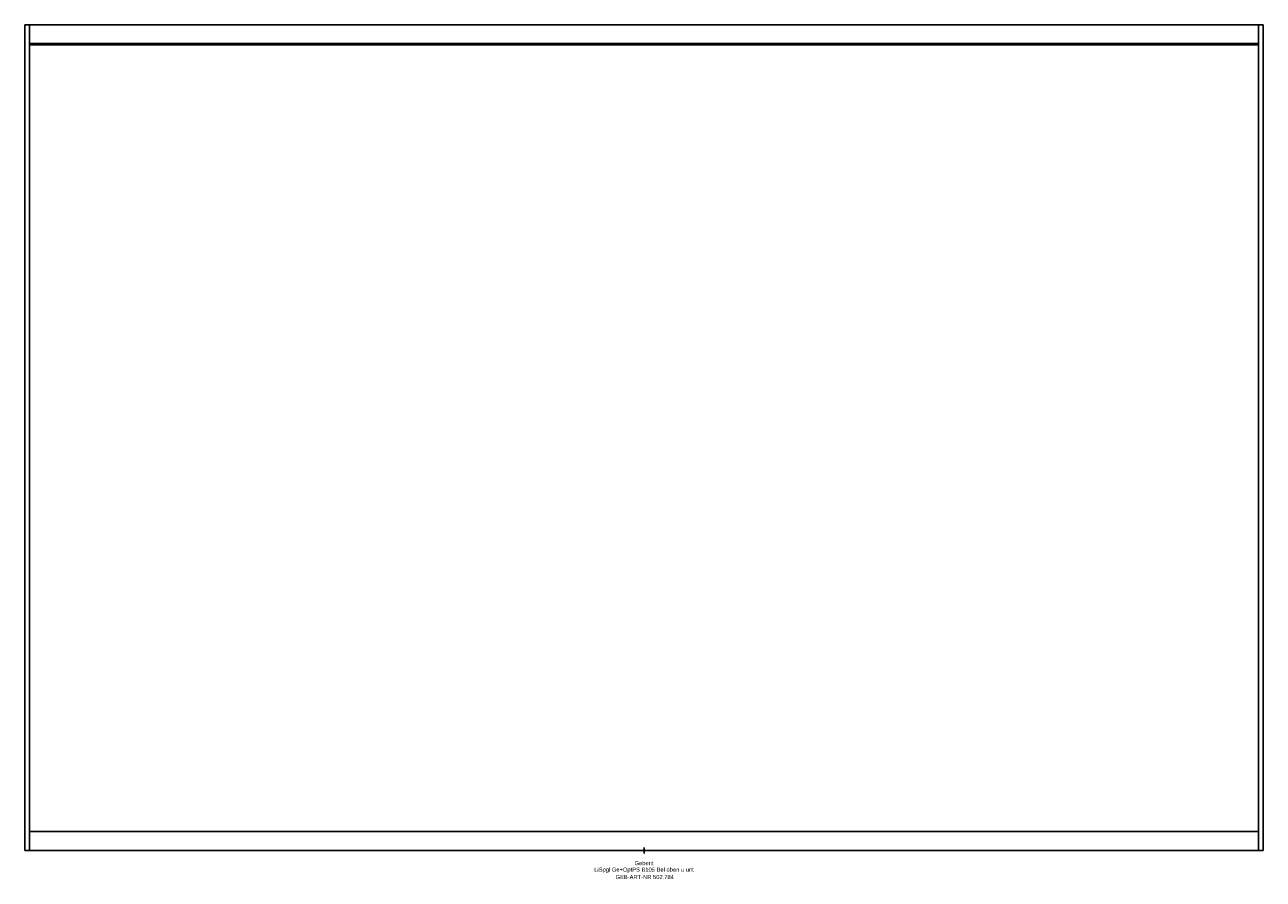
# Model space of a CAD drawing. Header units: millimetres. Extents: x -525 to 525, y -24 to 700.
import ezdxf
from ezdxf.enums import TextEntityAlignment as Align

# ---------------------------------------------------------------- set-up
doc = ezdxf.new("R2010")
doc.units = ezdxf.units.MM
doc.layers.get('0').update_dxf_attribs({"linetype": 'CONTINUOUS'})
for name, color, linetype, lineweight in [('Arbeitspunkt(DIN)', 7, 'CONTINUOUS', 25), ('GEB-ART-NR', 1, 'CONTINUOUS', 18), ('GEB-BEZUG', 2, 'CONTINUOUS', 25), ('GEB-TEXT', 5, 'CONTINUOUS', 18)]:
    doc.layers.add(name, color=color, linetype=linetype, lineweight=lineweight)
doc.layers.add('GEB-KONTUR-A', color=5, linetype='CONTINUOUS')
doc.styles.get("Standard").update_dxf_attribs({"font": 'arial.ttf'})

# ---------------------------------------------------------------- blocks, each defined once
blk = doc.blocks.new('Einfügepunkt')
at = {"layer": 'GEB-BEZUG'}
for p, q in [((-0.7, -0.7), (0.7, 0.7)), ((-0.7, 0.7), (0.7, -0.7))]:
    blk.add_line(p, q, dxfattribs=at)

msp = doc.modelspace()

# ---------------------------------------------------------------- linework, layer by layer
at = {"layer": 'Arbeitspunkt(DIN)', "ltscale": 5}
for q in [(-2.5, 0), (0, 2.5), (0, -2.5), (2.5, 0)]:
    msp.add_line((0, 0), q, dxfattribs=at)
at = {"layer": 'GEB-KONTUR-A', "ltscale": 5}
for p, q in [((-525, 0), (-525, 700)), ((-525, 700), (-521, 700)), ((-521, 700), (521, 700)), ((-521, 0), (-521, 700)), ((521, 0), (521, 700)), ((521, 700), (525, 700)), ((525, 0), (525, 700)), ((521, 684.2), (-521, 684.2)), ((521, 684), (-521, 684)), ((-521, 683), (521, 683)), ((-521, 16), (521, 16)), ((-525, 0), (-521, 0)), ((521, 0), (-521, 0)), ((521, 0), (525, 0))]:
    msp.add_line(p, q, dxfattribs=at)

# ---------------------------------------------------------------- block references
at = {"ltscale": 5}
msp.add_blockref('Einfügepunkt', (0, 0), dxfattribs=at)

# ---------------------------------------------------------------- texts
at = {"layer": 'GEB-ART-NR'}
msp.add_text('GEB-ART-NR 502.784', height=3.5, dxfattribs=at).set_placement((0.6, -24.3), align=Align.CENTER)
at = {"layer": 'GEB-TEXT'}
for s, p in [('Geberit', (0, -12.5)), ('LiSpgl Ge+OptPS B105 Bel oben u unt', (0, -18))]:
    msp.add_text(s, height=3.5, dxfattribs=at).set_placement(p, align=Align.CENTER)

doc.saveas('drawing.dxf')
